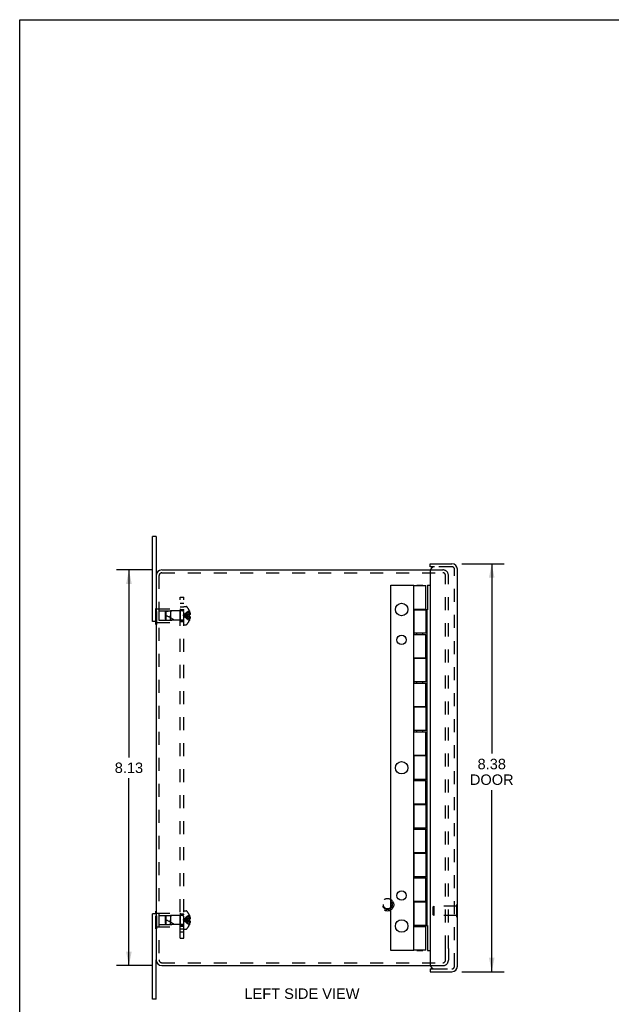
# Model space of a CAD drawing. Header units: inches. Extents: x 0 to 48.6, y 0 to 31.4.
# Tile 2 of 5: x 0 to 12.1, y 11.2 to 31.4. Entities that reach past the tile are written whole.
import ezdxf

# ---------------------------------------------------------------- set-up
doc = ezdxf.new("R2010")
doc.units = ezdxf.units.IN
doc.header["$LTSCALE"] = 2.671429
doc.header["$MEASUREMENT"] = 0
doc.linetypes.add('HIDDEN', pattern=[0.2, 0.1, -0.1])
doc.layers.get('0').update_dxf_attribs({"linetype": 'CONTINUOUS'})
for name, color, linetype in [('DEFAULT_2', 8, 'HIDDEN'), ('DIMENSIONS', 7, 'CONTINUOUS'), ('DOOR_ASSEMBLY', 7, 'CONTINUOUS'), ('SUBPANEL', 7, 'CONTINUOUS')]:
    doc.layers.add(name, color=color, linetype=linetype)
doc.styles.get("Standard").update_dxf_attribs({"font": 'arial.ttf'})
doc.dimstyles.new('DIMSTYLE_1', dxfattribs={"dimtxt": 0.214286, "dimasz": 0.285714, "dimexe": 0.09, "dimexo": 0.07, "dimgap": 0.0375, "dimtad": 0, "dimtih": 1, "dimtoh": 1, "dimzin": 4, "dimdsep": 46, "dimtxsty": 'Standard', "dimblk": '_FILLED', "dimblk1": '_FILLED', "dimblk2": '_FILLED', "dimcen": 0.09, "dimazin": 1, "dimtfac": 1, "dimtdec": 3, "dimtofl": 0, "dimtmove": 0, "dimatfit": 3, "dimldrblk": '_FILLED', "dimfxl": 0, "dimtolj": 1, "dimtzin": 4, "dimarcsym": 0})

# ---------------------------------------------------------------- blocks, each defined once
blk = doc.blocks.new('_FILLED')
at = {"color": 0, "linetype": 'ByBlock'}
blk.add_solid([(0, 0), (-1, 0.2), (-1, -0.2)], dxfattribs=at)
blk = doc.blocks.new('*D1')
at = {"layer": 'DIMENSIONS', "color": 2, "linetype": 'Continuous'}
for p, q in [((9.072, 20.256), (9.946, 20.256)), ((9.689, 20.256), (9.689, 16.36)), ((9.689, 11.881), (9.689, 15.61)), ((9.072, 11.881), (9.946, 11.881))]:
    blk.add_line(p, q, dxfattribs=at)
at = {"layer": 'DIMENSIONS', "color": 2, "linetype": 'Continuous', "xscale": 0.2857142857, "yscale": 0.2857142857, "zscale": 0.2857142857}
for p, rotation in [((9.689, 20.256), 90), ((9.689, 11.881), 270)]:
    blk.add_blockref('_FILLED', p, dxfattribs=dict(at, rotation=rotation))
at = {"layer": 'DIMENSIONS', "color": 2, "linetype": 'Continuous', "insert": (9.689, 16.253), "char_height": 0.2143, "width": 0.89697, "attachment_point": 2, "line_spacing_factor": 0.9}
blk.add_mtext('8.38\\PDOOR', dxfattribs=at)
blk = doc.blocks.new('*D9')
at = {"layer": 'DIMENSIONS', "color": 2, "linetype": 'Continuous'}
for p, q in [((2.719, 20.131), (1.985, 20.131)), ((2.242, 20.131), (2.242, 16.283)), ((2.242, 12.006), (2.242, 15.854)), ((2.719, 12.006), (1.985, 12.006))]:
    blk.add_line(p, q, dxfattribs=at)
at = {"layer": 'DIMENSIONS', "color": 2, "linetype": 'Continuous', "xscale": 0.2857142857, "yscale": 0.2857142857, "zscale": 0.2857142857}
for p, rotation in [((2.242, 20.131), 90), ((2.242, 12.006), 270)]:
    blk.add_blockref('_FILLED', p, dxfattribs=dict(at, rotation=rotation))
at = {"layer": 'DIMENSIONS', "color": 2, "linetype": 'Continuous', "insert": (2.242, 16.176), "char_height": 0.2143, "width": 0.58232, "attachment_point": 2, "line_spacing_factor": 0.9}
blk.add_mtext('8.13', dxfattribs=at)

msp = doc.modelspace()

# ---------------------------------------------------------------- linework, layer by layer
at = {"color": 7, "linetype": 'Continuous'}
for p, q in [((0, 0), (0, 31.429)), ((0, 31.429), (48.571, 31.429)), ((2.799, 20.819), (2.724, 20.819)), ((2.799, 20.819), (2.799, 20.011)), ((2.799, 19.069), (2.724, 19.069)), ((2.794, 19.013), (2.794, 19.069)), ((2.794, 19.013), (2.799, 19.013)), ((2.799, 13.069), (2.724, 13.069)), ((2.794, 13.069), (2.794, 13.124)), ((2.794, 13.124), (2.799, 13.124)), ((2.799, 11.319), (2.799, 12.126)), ((2.799, 11.319), (2.724, 11.319))]:
    msp.add_line(p, q, dxfattribs=at)
at = {"color": 3, "linetype": 'Continuous'}
for p, q in [((2.724, 19.069), (2.724, 20.819)), ((2.919, 20.131), (8.428, 20.131)), ((2.799, 20.011), (2.799, 12.126)), ((2.724, 11.319), (2.724, 13.069)), ((2.919, 12.006), (8.428, 12.006))]:
    msp.add_line(p, q, dxfattribs=at)
for centre, start, end in [((2.919, 20.011), 90, 180), ((2.919, 12.126), 180, 270)]:
    msp.add_arc(centre, 0.12, start, end, dxfattribs=at)
at = {"layer": 'DEFAULT_2', "color": 8, "linetype": 'HIDDEN'}
for p, q in [((2.919, 20.071), (8.687, 20.071)), ((8.428, 20.131), (8.687, 20.131)), ((8.739, 12.356), (8.739, 20.019)), ((8.799, 12.356), (8.799, 20.019)), ((2.859, 20.011), (2.859, 12.126)), ((2.794, 19.069), (2.794, 19.374)), ((2.794, 19.374), (2.815, 19.374)), ((2.794, 19.284), (2.815, 19.284)), ((2.815, 19.013), (2.815, 19.374)), ((2.815, 19.334), (3.294, 19.334)), ((2.857, 19.289), (2.857, 19.099)), ((2.857, 19.289), (3.284, 19.289)), ((2.994, 19.268), (3.004, 19.279)), ((2.994, 19.12), (2.994, 19.268)), ((3.004, 19.279), (3.094, 19.288)), ((3.004, 19.109), (3.004, 19.279)), ((3.094, 19.288), (3.094, 19.194)), ((3.341, 19.288), (3.094, 19.288)), ((3.284, 19.289), (3.294, 19.299)), ((3.284, 19.289), (3.284, 19.099)), ((3.294, 19.334), (3.294, 19.054)), ((3.369, 19.007), (3.369, 19.38)), ((3.369, 19.38), (3.416, 19.38)), ((3.46, 19.207), (3.438, 19.205)), ((3.482, 19.209), (3.46, 19.207)), ((3.482, 19.293), (3.482, 19.293)), ((3.482, 19.293), (3.482, 19.292)), ((3.482, 19.292), (3.482, 19.209)), ((3.482, 19.262), (3.492, 19.262)), ((3.482, 19.228), (3.497, 19.228)), ((3.482, 19.209), (3.482, 19.209)), ((3.482, 19.209), (3.492, 19.209)), ((2.794, 19.103), (2.815, 19.103)), ((2.799, 19.013), (2.815, 19.013)), ((2.815, 19.054), (3.294, 19.054)), ((2.857, 19.099), (3.284, 19.099)), ((2.994, 19.12), (3.004, 19.109)), ((3.004, 19.109), (3.094, 19.1)), ((3.094, 19.1), (3.094, 19.194)), ((3.094, 19.194), (3.094, 19.152)), ((3.341, 19.1), (3.094, 19.1)), ((3.284, 19.099), (3.294, 19.089)), ((3.369, 19.007), (3.416, 19.007)), ((3.418, 19.202), (3.397, 19.199)), ((3.439, 19.205), (3.418, 19.202)), ((3.482, 19.178), (3.46, 19.18)), ((3.482, 19.178), (3.482, 19.095)), ((3.482, 19.178), (3.482, 19.178)), ((3.492, 19.178), (3.482, 19.178)), ((3.482, 19.159), (3.497, 19.159)), ((3.482, 19.125), (3.492, 19.125)), ((3.482, 19.095), (3.482, 19.094)), ((3.482, 19.094), (3.482, 19.094)), ((2.794, 12.763), (2.794, 13.069)), ((2.794, 13.034), (2.815, 13.034)), ((2.799, 13.124), (2.815, 13.124)), ((2.815, 12.763), (2.815, 13.124)), ((2.815, 13.084), (3.294, 13.084)), ((2.857, 13.039), (2.857, 12.849)), ((2.857, 13.039), (3.284, 13.039)), ((2.994, 13.018), (3.004, 13.029)), ((2.994, 12.87), (2.994, 13.018)), ((3.004, 13.029), (3.094, 13.038)), ((3.004, 12.859), (3.004, 13.029)), ((3.341, 13.038), (3.094, 13.038)), ((3.094, 13.038), (3.094, 12.944)), ((3.094, 12.944), (3.094, 12.902)), ((3.094, 12.85), (3.094, 12.944)), ((3.284, 13.039), (3.294, 13.049)), ((3.284, 13.039), (3.284, 12.849)), ((3.294, 13.084), (3.294, 12.804)), ((3.369, 13.13), (3.416, 13.13)), ((3.369, 12.757), (3.369, 13.13)), ((3.418, 12.952), (3.397, 12.949)), ((3.439, 12.955), (3.418, 12.952)), ((3.46, 12.957), (3.438, 12.955)), ((3.482, 12.959), (3.46, 12.957)), ((3.482, 13.043), (3.482, 13.042)), ((3.482, 13.043), (3.482, 13.043)), ((3.482, 13.042), (3.482, 12.959)), ((3.482, 13.012), (3.492, 13.012)), ((3.482, 12.978), (3.497, 12.978)), ((3.482, 12.959), (3.492, 12.959)), ((3.482, 12.959), (3.482, 12.959)), ((2.794, 12.853), (2.815, 12.853)), ((2.794, 12.763), (2.815, 12.763)), ((2.815, 12.804), (3.294, 12.804)), ((2.857, 12.849), (3.284, 12.849)), ((2.994, 12.87), (3.004, 12.859)), ((3.004, 12.859), (3.094, 12.85)), ((3.341, 12.85), (3.094, 12.85)), ((3.284, 12.849), (3.294, 12.839)), ((3.369, 12.757), (3.416, 12.757)), ((3.482, 12.928), (3.46, 12.93)), ((3.492, 12.928), (3.482, 12.928)), ((3.482, 12.928), (3.482, 12.928)), ((3.482, 12.928), (3.482, 12.845)), ((3.482, 12.909), (3.497, 12.909)), ((3.482, 12.875), (3.492, 12.875)), ((3.482, 12.845), (3.482, 12.844)), ((3.482, 12.844), (3.482, 12.844)), ((8.739, 12.118), (8.739, 12.356)), ((8.799, 12.356), (8.799, 12.118)), ((2.919, 12.066), (8.687, 12.066)), ((8.428, 12.006), (8.687, 12.006))]:
    msp.add_line(p, q, dxfattribs=at)
for points in [[(3.482, 19.293), (3.46, 19.279), (3.438, 19.264), (3.418, 19.248), (3.397, 19.231), (3.378, 19.213), (3.358, 19.194)], [(3.482, 19.262), (3.46, 19.253), (3.439, 19.242), (3.418, 19.231), (3.397, 19.22), (3.378, 19.207), (3.358, 19.194)], [(3.482, 19.228), (3.46, 19.224), (3.439, 19.218), (3.418, 19.213), (3.397, 19.207), (3.378, 19.2), (3.358, 19.194)], [(3.482, 19.194), (3.482, 19.196), (3.482, 19.199), (3.482, 19.201), (3.482, 19.204), (3.482, 19.206), (3.482, 19.209)], [(3.492, 19.262), (3.493, 19.258), (3.494, 19.254), (3.495, 19.249), (3.496, 19.245), (3.496, 19.241), (3.497, 19.237), (3.497, 19.233), (3.497, 19.228)], [(3.497, 19.228), (3.497, 19.226), (3.497, 19.224), (3.496, 19.221), (3.496, 19.219), (3.495, 19.217), (3.494, 19.214), (3.493, 19.212), (3.492, 19.209)], [(3.397, 19.199), (3.378, 19.197), (3.358, 19.194)], [(3.397, 19.199), (3.378, 19.197), (3.358, 19.194)], [(3.482, 19.094), (3.46, 19.108), (3.438, 19.123), (3.418, 19.139), (3.397, 19.156), (3.378, 19.174), (3.358, 19.194)], [(3.482, 19.125), (3.46, 19.134), (3.439, 19.145), (3.418, 19.156), (3.397, 19.168), (3.378, 19.18), (3.358, 19.194)], [(3.482, 19.159), (3.46, 19.163), (3.439, 19.169), (3.418, 19.174), (3.397, 19.18), (3.378, 19.187), (3.358, 19.194)], [(3.46, 19.18), (3.438, 19.183), (3.418, 19.185), (3.397, 19.188), (3.378, 19.19), (3.358, 19.194)], [(3.439, 19.182), (3.418, 19.185), (3.397, 19.188), (3.378, 19.19), (3.358, 19.194)], [(3.482, 19.204), (3.482, 19.201), (3.482, 19.199)], [(3.482, 19.178), (3.482, 19.181), (3.482, 19.183), (3.482, 19.186), (3.482, 19.188), (3.482, 19.191), (3.482, 19.194)], [(3.482, 19.188), (3.482, 19.186), (3.482, 19.183)], [(3.492, 19.178), (3.493, 19.175), (3.494, 19.173), (3.495, 19.17), (3.496, 19.168), (3.496, 19.166), (3.497, 19.163), (3.497, 19.161), (3.497, 19.159)], [(3.497, 19.159), (3.497, 19.154), (3.497, 19.15), (3.496, 19.146), (3.496, 19.142), (3.495, 19.138), (3.494, 19.133), (3.493, 19.129), (3.492, 19.125)], [(3.482, 13.043), (3.46, 13.029), (3.438, 13.014), (3.418, 12.998), (3.397, 12.981), (3.378, 12.963), (3.358, 12.944)], [(3.482, 13.012), (3.46, 13.003), (3.439, 12.992), (3.418, 12.981), (3.397, 12.97), (3.378, 12.957), (3.358, 12.944)], [(3.482, 12.978), (3.46, 12.974), (3.439, 12.968), (3.418, 12.963), (3.397, 12.957), (3.378, 12.95), (3.358, 12.944)], [(3.397, 12.949), (3.378, 12.947), (3.358, 12.944)], [(3.397, 12.949), (3.378, 12.947), (3.358, 12.944)], [(3.482, 12.875), (3.46, 12.884), (3.439, 12.895), (3.418, 12.906), (3.397, 12.918), (3.378, 12.93), (3.358, 12.944)], [(3.482, 12.844), (3.46, 12.858), (3.438, 12.873), (3.418, 12.889), (3.397, 12.906), (3.378, 12.924), (3.358, 12.944)], [(3.46, 12.93), (3.438, 12.933), (3.418, 12.935), (3.397, 12.938), (3.378, 12.94), (3.358, 12.944)], [(3.439, 12.932), (3.418, 12.935), (3.397, 12.938), (3.378, 12.94), (3.358, 12.944)], [(3.482, 12.909), (3.46, 12.913), (3.439, 12.919), (3.418, 12.924), (3.397, 12.93), (3.378, 12.937), (3.358, 12.944)], [(3.482, 12.959), (3.482, 12.956), (3.482, 12.954), (3.482, 12.951), (3.482, 12.949), (3.482, 12.946), (3.482, 12.944)], [(3.482, 12.949), (3.482, 12.951), (3.482, 12.954)], [(3.482, 12.944), (3.482, 12.941), (3.482, 12.938), (3.482, 12.936), (3.482, 12.933), (3.482, 12.931), (3.482, 12.928)], [(3.492, 13.012), (3.493, 13.008), (3.494, 13.004), (3.495, 12.999), (3.496, 12.995), (3.496, 12.991), (3.497, 12.987), (3.497, 12.983), (3.497, 12.978)], [(3.497, 12.978), (3.497, 12.976), (3.497, 12.974), (3.496, 12.971), (3.496, 12.969), (3.495, 12.967), (3.494, 12.964), (3.493, 12.962), (3.492, 12.959)], [(3.482, 12.933), (3.482, 12.936), (3.482, 12.938)], [(3.492, 12.928), (3.493, 12.925), (3.494, 12.923), (3.495, 12.92), (3.496, 12.918), (3.496, 12.916), (3.497, 12.913), (3.497, 12.911), (3.497, 12.909)], [(3.497, 12.909), (3.497, 12.904), (3.497, 12.9), (3.496, 12.896), (3.496, 12.892), (3.495, 12.888), (3.494, 12.883), (3.493, 12.879), (3.492, 12.875)]]:
    msp.add_lwpolyline(points, dxfattribs=at)
for radius in [0.128, 0.0981, 0.094, 0.084]:
    msp.add_circle((7.549, 13.256), radius, dxfattribs=at)
for centre, radius, start, end in [((2.919, 20.011), 0.06, 90, 180), ((8.687, 20.019), 0.112, 0, 90), ((8.687, 20.019), 0.052, 0, 90), ((3.341, 19.316), 0.0282, 270, 360), ((3.416, 19.36), 0.02, 43.5138, 90), ((3.24, 19.194), 0.262, 22.3613, 43.5138), ((3.24, 19.194), 0.261, 15.1941, 22.0894), ((2.824, 18.648), 0.571, 52.1862, 72.6646), ((3.341, 19.071), 0.0282, 0, 90), ((3.416, 19.027), 0.02, 270, 316.4862), ((3.24, 19.194), 0.262, 316.4862, 337.6387), ((3.24, 19.194), 0.261, 337.9106, 344.8059), ((2.824, 12.398), 0.571, 52.1862, 72.6646), ((3.341, 13.066), 0.0282, 270, 360), ((3.416, 13.11), 0.02, 43.5138, 90), ((3.24, 12.944), 0.262, 22.3613, 43.5138), ((3.24, 12.944), 0.261, 15.1941, 22.0894), ((3.341, 12.821), 0.0282, 0, 90), ((3.416, 12.777), 0.02, 270, 316.4862), ((3.24, 12.944), 0.262, 316.4862, 337.6387), ((3.24, 12.944), 0.261, 337.9106, 344.8059), ((2.919, 12.126), 0.06, 180, 270), ((8.687, 12.118), 0.112, 270, 360), ((8.687, 12.118), 0.052, 270, 360)]:
    msp.add_arc(centre, radius, start, end, dxfattribs=at)
at = {"layer": 'DOOR_ASSEMBLY', "color": 7, "linetype": 'Continuous'}
for p, q in [((8.424, 20.196), (8.424, 20.256)), ((8.514, 20.196), (8.424, 20.196)), ((7.621, 12.319), (7.621, 19.819)), ((7.621, 19.819), (8.084, 19.819)), ((8.092, 19.814), (8.079, 19.814)), ((8.084, 19.819), (8.084, 19.814)), ((8.154, 19.814), (8.154, 19.819)), ((8.154, 19.819), (8.277, 19.819)), ((8.277, 19.814), (8.277, 19.819)), ((8.367, 19.819), (8.367, 19.311)), ((8.367, 19.819), (8.424, 19.819)), ((8.082, 19.327), (8.082, 18.807)), ((8.082, 19.327), (8.092, 19.327)), ((8.154, 19.311), (8.154, 19.327)), ((8.277, 19.311), (8.277, 19.327)), ((8.366, 19.311), (8.338, 19.311)), ((8.366, 18.831), (8.366, 19.311)), ((8.082, 18.807), (8.092, 18.807)), ((8.154, 18.807), (8.154, 18.831)), ((8.277, 18.807), (8.277, 18.831)), ((8.366, 18.831), (8.338, 18.831)), ((8.366, 13.311), (8.366, 18.831)), ((8.082, 18.327), (8.082, 17.807)), ((8.082, 18.327), (8.092, 18.327)), ((8.154, 18.311), (8.154, 18.327)), ((8.277, 18.311), (8.277, 18.327)), ((8.366, 18.311), (8.338, 18.311)), ((8.082, 17.807), (8.092, 17.807)), ((8.154, 17.807), (8.154, 17.831)), ((8.277, 17.807), (8.277, 17.831)), ((8.366, 17.831), (8.338, 17.831)), ((8.082, 17.327), (8.092, 17.327)), ((8.082, 17.327), (8.082, 16.807)), ((8.154, 17.311), (8.154, 17.327)), ((8.277, 17.311), (8.277, 17.327)), ((8.366, 17.311), (8.338, 17.311)), ((8.082, 16.807), (8.092, 16.807)), ((8.154, 16.807), (8.154, 16.831)), ((8.277, 16.807), (8.277, 16.831)), ((8.366, 16.831), (8.338, 16.831)), ((8.082, 16.327), (8.092, 16.327)), ((8.082, 16.327), (8.082, 15.807)), ((8.154, 16.311), (8.154, 16.327)), ((8.277, 16.311), (8.277, 16.327)), ((8.366, 16.311), (8.338, 16.311)), ((8.082, 15.807), (8.092, 15.807)), ((8.154, 15.807), (8.154, 15.831)), ((8.277, 15.807), (8.277, 15.831)), ((8.366, 15.831), (8.338, 15.831)), ((8.082, 15.327), (8.092, 15.327)), ((8.082, 15.327), (8.082, 14.807)), ((8.154, 15.311), (8.154, 15.327)), ((8.277, 15.311), (8.277, 15.327)), ((8.366, 15.311), (8.338, 15.311)), ((8.082, 14.807), (8.092, 14.807)), ((8.154, 14.807), (8.154, 14.831)), ((8.277, 14.807), (8.277, 14.831)), ((8.366, 14.831), (8.338, 14.831)), ((8.082, 14.327), (8.092, 14.327)), ((8.082, 14.327), (8.082, 13.807)), ((8.154, 14.311), (8.154, 14.327)), ((8.277, 14.311), (8.277, 14.327)), ((8.366, 14.311), (8.338, 14.311)), ((8.082, 13.807), (8.092, 13.807)), ((8.154, 13.807), (8.154, 13.831)), ((8.277, 13.807), (8.277, 13.831)), ((8.366, 13.831), (8.338, 13.831)), ((8.082, 13.327), (8.092, 13.327)), ((8.082, 13.327), (8.082, 12.807)), ((8.154, 13.311), (8.154, 13.327)), ((8.277, 13.311), (8.277, 13.327)), ((8.366, 13.311), (8.338, 13.311)), ((8.366, 12.826), (8.366, 13.311)), ((8.989, 13.259), (8.984, 13.259)), ((8.989, 13.003), (8.989, 13.259)), ((8.989, 13.003), (8.984, 13.003)), ((8.082, 12.807), (8.092, 12.807)), ((8.154, 12.807), (8.154, 12.827)), ((8.277, 12.807), (8.277, 12.827)), ((8.338, 12.827), (8.366, 12.827)), ((8.367, 12.827), (8.367, 12.319)), ((8.084, 12.319), (7.621, 12.319)), ((8.079, 12.324), (8.092, 12.324)), ((8.084, 12.324), (8.084, 12.319)), ((8.154, 12.319), (8.154, 12.324)), ((8.154, 12.319), (8.277, 12.319)), ((8.277, 12.319), (8.277, 12.324)), ((8.367, 12.319), (8.424, 12.319)), ((8.424, 11.941), (8.514, 11.941)), ((8.424, 11.941), (8.424, 11.881))]:
    msp.add_line(p, q, dxfattribs=at)
at = {"layer": 'DOOR_ASSEMBLY', "color": 3, "linetype": 'Continuous'}
for p, q in [((8.424, 20.256), (8.872, 20.256)), ((8.424, 20.106), (8.424, 12.031)), ((8.984, 11.993), (8.984, 20.144)), ((8.092, 19.327), (8.092, 19.814)), ((8.092, 19.814), (8.338, 19.814)), ((8.338, 19.327), (8.338, 19.814)), ((8.089, 19.327), (8.089, 18.807)), ((8.092, 19.327), (8.338, 19.327)), ((8.092, 19.311), (8.092, 18.831)), ((8.092, 19.311), (8.338, 19.311)), ((8.338, 19.311), (8.338, 18.831)), ((8.338, 18.831), (8.092, 18.831)), ((8.092, 18.327), (8.092, 18.807)), ((8.092, 18.807), (8.338, 18.807)), ((8.338, 18.327), (8.338, 18.807)), ((8.089, 18.327), (8.089, 17.807)), ((8.092, 18.327), (8.338, 18.327)), ((8.092, 18.311), (8.092, 17.831)), ((8.338, 18.311), (8.092, 18.311)), ((8.338, 18.311), (8.338, 17.831)), ((8.338, 17.831), (8.092, 17.831)), ((8.092, 17.807), (8.338, 17.807)), ((8.092, 17.327), (8.092, 17.807)), ((8.338, 17.327), (8.338, 17.807)), ((8.089, 17.327), (8.089, 16.807)), ((8.092, 17.327), (8.338, 17.327)), ((8.338, 17.311), (8.092, 17.311)), ((8.092, 17.311), (8.092, 16.831)), ((8.338, 17.311), (8.338, 16.831)), ((8.338, 16.831), (8.092, 16.831)), ((8.092, 16.807), (8.338, 16.807)), ((8.092, 16.327), (8.092, 16.807)), ((8.338, 16.327), (8.338, 16.807)), ((8.089, 16.327), (8.089, 15.807)), ((8.092, 16.327), (8.338, 16.327)), ((8.338, 16.311), (8.092, 16.311)), ((8.092, 16.311), (8.092, 15.831)), ((8.338, 16.311), (8.338, 15.831)), ((8.338, 15.831), (8.092, 15.831)), ((8.092, 15.807), (8.338, 15.807)), ((8.092, 15.327), (8.092, 15.807)), ((8.338, 15.327), (8.338, 15.807)), ((8.089, 15.327), (8.089, 14.807)), ((8.092, 15.327), (8.338, 15.327)), ((8.338, 15.311), (8.092, 15.311)), ((8.092, 15.311), (8.092, 14.831)), ((8.338, 15.311), (8.338, 14.831)), ((8.338, 14.831), (8.092, 14.831)), ((8.092, 14.807), (8.338, 14.807)), ((8.092, 14.327), (8.092, 14.807)), ((8.338, 14.327), (8.338, 14.807)), ((8.089, 14.327), (8.089, 13.807)), ((8.092, 14.327), (8.338, 14.327)), ((8.338, 14.311), (8.092, 14.311)), ((8.092, 14.311), (8.092, 13.831)), ((8.338, 14.311), (8.338, 13.831)), ((8.338, 13.831), (8.092, 13.831)), ((8.092, 13.807), (8.338, 13.807)), ((8.092, 13.327), (8.092, 13.807)), ((8.338, 13.327), (8.338, 13.807)), ((8.089, 13.327), (8.089, 12.807)), ((8.092, 13.327), (8.338, 13.327)), ((8.338, 13.311), (8.092, 13.311)), ((8.092, 13.311), (8.092, 12.827)), ((8.338, 13.311), (8.338, 12.827)), ((8.338, 12.827), (8.092, 12.827)), ((8.092, 12.807), (8.338, 12.807)), ((8.092, 12.324), (8.092, 12.807)), ((8.338, 12.324), (8.338, 12.807)), ((8.338, 12.324), (8.092, 12.324)), ((8.424, 11.881), (8.872, 11.881))]:
    msp.add_line(p, q, dxfattribs=at)
at = {"layer": 'DOOR_ASSEMBLY', "color": 8, "linetype": 'HIDDEN'}
for p, q in [((8.872, 20.196), (8.514, 20.196)), ((8.924, 11.993), (8.924, 20.144)), ((8.489, 13.215), (8.499, 13.225)), ((8.489, 13.047), (8.489, 13.215)), ((8.971, 13.225), (8.499, 13.225)), ((8.499, 13.225), (8.499, 13.037)), ((8.984, 13.259), (8.971, 13.259)), ((8.971, 13.003), (8.971, 13.259)), ((8.489, 13.047), (8.499, 13.037)), ((8.971, 13.037), (8.499, 13.037)), ((8.984, 13.003), (8.971, 13.003)), ((8.514, 11.941), (8.872, 11.941))]:
    msp.add_line(p, q, dxfattribs=at)
at = {"layer": 'DOOR_ASSEMBLY', "color": 7, "linetype": 'Continuous'}
for centre, radius in [((7.839, 19.319), 0.128), ((7.839, 18.694), 0.0965), ((7.839, 16.069), 0.128), ((7.839, 13.444), 0.0965), ((7.839, 12.819), 0.128)]:
    msp.add_circle(centre, radius, dxfattribs=at)
at = {"layer": 'DOOR_ASSEMBLY', "color": 3, "linetype": 'Continuous'}
for centre, radius, start, end in [((8.872, 20.144), 0.112, 0, 90), ((8.514, 20.106), 0.09, 90, 180), ((8.514, 12.031), 0.09, 180, 270), ((8.872, 11.993), 0.112, 270, 360)]:
    msp.add_arc(centre, radius, start, end, dxfattribs=at)
at = {"layer": 'DOOR_ASSEMBLY', "color": 8, "linetype": 'HIDDEN'}
for centre, start, end in [((8.872, 20.144), 0, 90), ((8.872, 11.993), 270, 360)]:
    msp.add_arc(centre, 0.052, start, end, dxfattribs=at)
at = {"layer": 'SUBPANEL', "color": 8, "linetype": 'HIDDEN'}
for p, q in [((3.294, 12.569), (3.294, 19.569)), ((3.294, 19.569), (3.369, 19.569)), ((3.369, 19.444), (3.294, 19.444)), ((3.369, 12.569), (3.369, 19.569)), ((3.294, 19.375), (3.369, 19.375)), ((3.294, 19.319), (3.369, 19.319)), ((3.294, 19.303), (3.369, 19.303)), ((3.294, 19.085), (3.369, 19.085)), ((3.294, 19.069), (3.369, 19.069)), ((3.294, 13.069), (3.369, 13.069)), ((3.294, 13.053), (3.369, 13.053)), ((3.294, 12.835), (3.369, 12.835)), ((3.294, 12.819), (3.369, 12.819)), ((3.294, 12.763), (3.369, 12.763)), ((3.369, 12.694), (3.294, 12.694)), ((3.294, 12.569), (3.369, 12.569))]:
    msp.add_line(p, q, dxfattribs=at)

# ---------------------------------------------------------------- texts
at = {"layer": 'DIMENSIONS', "color": 2, "linetype": 'Continuous', "insert": (5.794, 11.538), "char_height": 0.21429, "width": 2.35635, "attachment_point": 2, "line_spacing_factor": 0.9}
msp.add_mtext('LEFT SIDE VIEW', dxfattribs=at)

# ---------------------------------------------------------------- dimensions: what is measured, and where the dimension line sits
at = {"layer": 'DIMENSIONS', "color": 2, "linetype": 'Continuous'}
dim = msp.add_linear_dim(base=(9.688540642, 11.881029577), p1=(9.002061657, 20.256029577), p2=(9.002061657, 11.881029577), angle=270, text='<>\\PDOOR', dimstyle='DIMSTYLE_1', dxfattribs=at)
dim.commit()
dim.dimension.update_dxf_attribs({"geometry": '*D1', "text_midpoint": (9.688540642, 15.984851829), "dimtype": 160})
dim = msp.add_linear_dim(base=(2.242040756, 12.006029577), p1=(2.789061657, 20.131029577), p2=(2.789061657, 12.006029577), angle=270, dimstyle='DIMSTYLE_1', dxfattribs=at)
dim.commit()
dim.dimension.update_dxf_attribs({"geometry": '*D9', "text_midpoint": (2.240965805, 16.067334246), "dimtype": 160})

doc.saveas('drawing.dxf')
